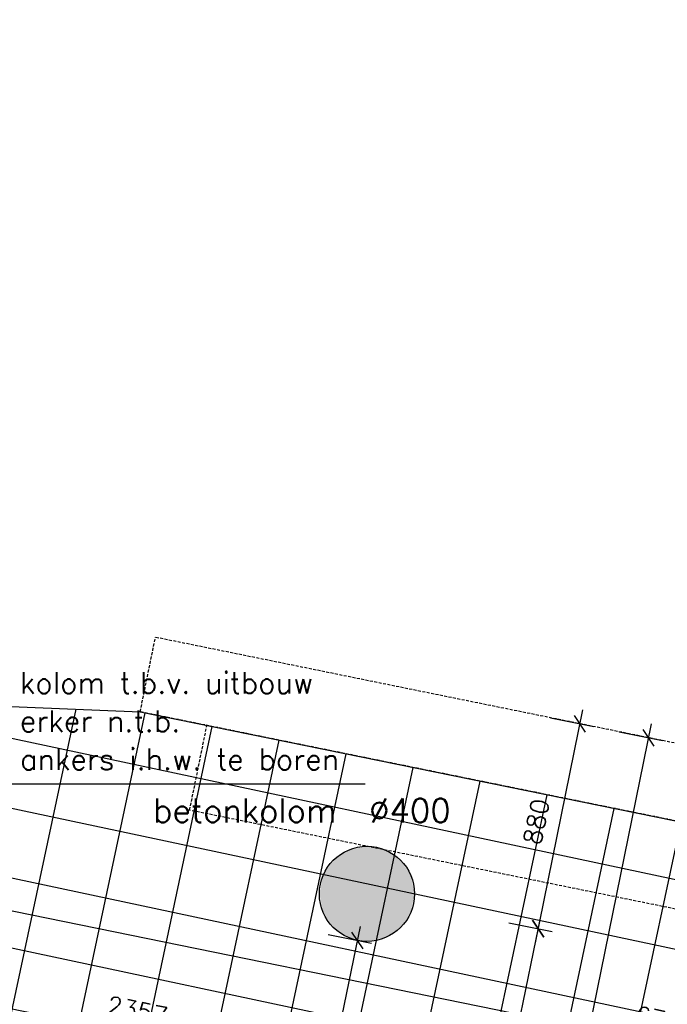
# Model space of a CAD drawing. Extents: x -29284 to 2055880, y -64816 to 121103.
# Tile 88 of 123: x 27967 to 30690, y 82594 to 86737. Entities that reach past the tile are written whole.
import ezdxf

# ---------------------------------------------------------------- set-up
doc = ezdxf.new("R2010")
doc.units = 0
doc.header["$LTSCALE"] = 50
doc.header["$MEASUREMENT"] = 0
doc.header["$PDMODE"] = 3
doc.header["$PDSIZE"] = 0.1
doc.linetypes.add('HIDDEN', pattern=[0.375, 0.25, -0.125])
doc.layers.get('0').update_dxf_attribs({"linetype": 'CONTINUOUS'})
doc.layers.get('DEFPOINTS').update_dxf_attribs({"linetype": 'CONTINUOUS'})
for name, color, linetype in [('_BALIES', 2, 'CONTINUOUS'), ('A--A28--_F12--', 7, 'CONTINUOUS'), ('A--L28--', 7, 'CONTINUOUS'), ('A--L28--_F12--', 7, 'CONTINUOUS'), ('A--M$1A-_F123-', 1, 'CONTINUOUS'), ('A--T$1A-25_TEKST', 2, 'CONTINUOUS'), ('tegels', 253, 'CONTINUOUS'), ('TEKST_KOZIJNMERK', 2, 'CONTINUOUS'), ('X--LR---_CP', 7, 'CONTINUOUS')]:
    doc.layers.add(name, color=color, linetype=linetype)
doc.styles.add('ALFA-0_25', font='ROMANS')
doc.styles.add('B-01', font='SIMPLEX.SHX', dxfattribs={"width": 0.8, "height": 4.5})
doc.styles.add('HIEMSTRA', font='romans.shx')
doc.dimstyles.new('1op2', dxfattribs={"dimscale": 30, "dimtxt": 2.5, "dimasz": 2, "dimexe": 2, "dimexo": 0, "dimgap": 2, "dimtad": 1, "dimdec": 0, "dimzin": 0, "dimdsep": 46, "dimtxsty": 'HIEMSTRA', "dimblk1": 'OBLIQUE', "dimblk2": 'OBLIQUE', "dimsah": 1, "dimcen": -3, "dimdle": 2, "dimclrd": 2, "dimclre": 2, "dimclrt": 3, "dimadec": 0, "dimazin": 0, "dimtfac": 1, "dimtdec": 0, "dimtofl": 0, "dimtmove": 2, "dimatfit": 3, "dimldrblk": 'OBLIQUE', "dimfxl": 1, "dimtvp": 0.833333, "dimtolj": 1, "dimtzin": 0, "dimarcsym": 0})
doc.dimstyles.new('STANDARD$0', dxfattribs={"dimscale": 30, "dimtxt": 2.5, "dimasz": 2, "dimexe": 2, "dimexo": 0, "dimgap": 2, "dimtad": 1, "dimdec": 0, "dimzin": 0, "dimdsep": 46, "dimtxsty": 'ALFA-0_25', "dimblk1": 'OBLIQUE', "dimblk2": 'OBLIQUE', "dimsah": 1, "dimcen": -3, "dimdle": 2, "dimclrd": 1, "dimclre": 1, "dimclrt": 2, "dimadec": 0, "dimazin": 0, "dimtfac": 0.666667, "dimtofl": 0, "dimtmove": 2, "dimatfit": 3, "dimldrblk": 'OBLIQUE', "dimfxl": 1, "dimtvp": 0.833333, "dimtolj": 1, "dimtzin": 0, "dimarcsym": 0})

# ---------------------------------------------------------------- blocks, each defined once
blk = doc.blocks.new('_OBLIQUE')
at = {"color": 0, "linetype": 'ByBlock'}
blk.add_line((-0.5, -0.5), (0.5, 0.5), dxfattribs=at)
blk = doc.blocks.new('*D161')
at = {"layer": 'A--M$1A-_F123-', "color": 1, "lineweight": -2, "transparency": 16777216}
for p, q in [((27286.3, 82706.8), (27298.3, 82765.6)), ((27227.5, 82718.8), (29655.1, 82224.3)), ((29596.3, 82236.3), (29608.2, 82295.1))]:
    blk.add_line(p, q, dxfattribs=at)
at = {"layer": 'DEFPOINTS', "color": 0, "transparency": 16777216}
for p in [(27286.3, 82706.8), (29596.3, 82236.3), (29596.3, 82236.3)]:
    blk.add_point(p, dxfattribs=at)
at = {"layer": 'A--M$1A-_F123-', "color": 1, "lineweight": -2, "transparency": 16777216, "xscale": 60, "yscale": 60, "zscale": 60}
for p, rotation in [((27286.3, 82706.8), 168.4862903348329), ((29596.3, 82236.3), 348.486290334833)]:
    blk.add_blockref('_OBLIQUE', p, dxfattribs=dict(at, rotation=rotation))
at = {"layer": 'A--M$1A-_F123-', "color": 2, "transparency": 16777216, "insert": (28460.8, 82567.1), "char_height": 75, "attachment_point": 5, "rotation": 348.4863, "style": 'ALFA-0_25'}
blk.add_mtext('\\A1;2357', dxfattribs=at)
blk = doc.blocks.new('Q020479-')
at = {"layer": 'A--A28--_F12--', "color": 8}
for points in [[(-200, 0), (-76.5, 184.8), (0, 200)], [(-200, 0), (0, 200), (76.5, 184.8)], [(-200, 0), (-141.4, 141.4), (-76.5, 184.8)], [(-200, 0), (76.5, 184.8), (141.4, 141.4)], [(-200, 0), (-184.8, 76.5), (-141.4, 141.4)], [(-200, 0), (141.4, 141.4), (184.8, 76.5)], [(-200, 0), (184.8, 76.5), (200, 0)], [(-200, 0), (200, 0), (184.8, -76.5)], [(-200, 0), (184.8, -76.5), (141.4, -141.4)], [(-200, 0), (141.4, -141.4), (76.5, -184.8)], [(-200, 0), (76.5, -184.8), (0, -200)], [(-200, 0), (0, -200), (-76.5, -184.8)], [(-200, 0), (-76.5, -184.8), (-141.4, -141.4)], [(-200, 0), (-141.4, -141.4), (-184.8, -76.5)]]:
    blk.add_solid(points, dxfattribs=at)
at = {"layer": 'A--L28--_F12--', "color": 3, "linetype": 'Continuous'}
blk.add_lwpolyline([(-200, 0, -1), (200, 0, -1), (-200, 0)], format="xyb", close=True, dxfattribs=at)
at = {"layer": 'X--LR---_CP'}
for p in [(0, 200), (200, 0), (200, 0)]:
    blk.add_point(p, dxfattribs=at)
blk = doc.blocks.new('*D393')
at = {"layer": 'A--M$1A-_F123-', "color": 1, "linetype": 'Continuous', "lineweight": -2, "transparency": 16777216}
for p, q in [((34017.2, 81746.3), (27307.8, 83113)), ((27366.6, 83101), (27354.7, 83042.2)), ((33958.4, 81758.2), (33946.5, 81699.5))]:
    blk.add_line(p, q, dxfattribs=at)
at = {"layer": 'DEFPOINTS', "color": 0, "linetype": 'Continuous', "transparency": 16777216}
for p in [(27366.6, 83101), (27366.6, 83101), (33958.4, 81758.2)]:
    blk.add_point(p, dxfattribs=at)
at = {"layer": 'A--M$1A-_F123-', "color": 1, "linetype": 'Continuous', "lineweight": -2, "transparency": 16777216, "xscale": 60, "yscale": 60, "zscale": 60}
for p, rotation in [((27366.6, 83101), 168.4862903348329), ((33958.4, 81758.2), 348.4862903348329)]:
    blk.add_blockref('_OBLIQUE', p, dxfattribs=dict(at, rotation=rotation))
at = {"layer": 'A--M$1A-_F123-', "color": 2, "linetype": 'Continuous', "transparency": 16777216, "insert": (30682, 82525.2), "char_height": 75, "attachment_point": 5, "rotation": 348.4863, "style": 'ALFA-0_25'}
blk.add_mtext('\\A1;6727', dxfattribs=at)
blk = doc.blocks.new('*D605')
at = {"layer": 'A--M$1A-_F123-', "color": 1, "linetype": 'Continuous', "lineweight": -2, "transparency": 16777216}
for p, q in [((28089.8, 94745.6), (25845.3, 83726.8)), ((27816.1, 94740.1), (28136.7, 94674.8)), ((25595.5, 83839), (25916.1, 83773.6))]:
    blk.add_line(p, q, dxfattribs=at)
at = {"layer": 'DEFPOINTS', "color": 0, "linetype": 'Continuous', "transparency": 16777216}
for p in [(27816.1, 94740.1), (25595.5, 83839), (25857.3, 83785.6)]:
    blk.add_point(p, dxfattribs=at)
at = {"layer": 'A--M$1A-_F123-', "color": 1, "linetype": 'Continuous', "lineweight": -2, "transparency": 16777216, "xscale": 60, "yscale": 60, "zscale": 60}
for p, rotation in [((28077.9, 94686.8), 78.48629033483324), ((25857.3, 83785.6), 258.4862903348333)]:
    blk.add_blockref('_OBLIQUE', p, dxfattribs=dict(at, rotation=rotation))
at = {"layer": 'A--M$1A-_F123-', "color": 2, "linetype": 'Continuous', "transparency": 16777216, "insert": (26872, 89255.7), "char_height": 75, "attachment_point": 5, "rotation": 78.4863, "style": 'ALFA-0_25'}
blk.add_mtext('\\A1;11125', dxfattribs=at)
blk = doc.blocks.new('*D822')
at = {"layer": 'A--M$1A-_F123-', "color": 2, "linetype": 'Continuous', "lineweight": -2, "transparency": 16777216}
for p, q in [((28992, 80922.3), (29399.2, 82921.3)), ((29263.3, 82887.7), (29446, 82850.5)), ((28880.1, 81006.3), (29062.8, 80969.1))]:
    blk.add_line(p, q, dxfattribs=at)
at = {"layer": 'DEFPOINTS', "color": 0, "linetype": 'Continuous', "transparency": 16777216}
for p in [(29263.3, 82887.7), (29387.2, 82862.5), (28880.1, 81006.3)]:
    blk.add_point(p, dxfattribs=at)
at = {"layer": 'A--M$1A-_F123-', "color": 2, "linetype": 'Continuous', "lineweight": -2, "transparency": 16777216, "xscale": 60, "yscale": 60, "zscale": 60}
for p, rotation in [((29387.2, 82862.5), 78.48629033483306), ((29004, 80981.1), 258.486290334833)]:
    blk.add_blockref('_OBLIQUE', p, dxfattribs=dict(at, rotation=rotation))
at = {"layer": 'A--M$1A-_F123-', "color": 3, "linetype": 'Continuous', "transparency": 16777216, "insert": (29100.1, 81941.2), "char_height": 75, "attachment_point": 5, "rotation": 78.4863, "style": 'HIEMSTRA'}
blk.add_mtext('\\A1;1920', dxfattribs=at)
blk = doc.blocks.new('*D823')
at = {"layer": 'A--M$1A-_F123-', "color": 2, "linetype": 'Continuous', "lineweight": -2, "transparency": 16777216}
for p, q in [((29712.1, 80775.6), (30159.2, 82970.6)), ((30023.3, 82937), (30206, 82899.8)), ((29600.1, 80859.7), (29782.8, 80822.4))]:
    blk.add_line(p, q, dxfattribs=at)
at = {"layer": 'DEFPOINTS', "color": 0, "linetype": 'Continuous', "transparency": 16777216}
for p in [(30023.3, 82937), (30147.2, 82911.8), (29600.1, 80859.7)]:
    blk.add_point(p, dxfattribs=at)
at = {"layer": 'A--M$1A-_F123-', "color": 2, "linetype": 'Continuous', "lineweight": -2, "transparency": 16777216, "xscale": 60, "yscale": 60, "zscale": 60}
for p, rotation in [((30147.2, 82911.8), 78.48629033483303), ((29724, 80834.4), 258.486290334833)]:
    blk.add_blockref('_OBLIQUE', p, dxfattribs=dict(at, rotation=rotation))
at = {"layer": 'A--M$1A-_F123-', "color": 3, "linetype": 'Continuous', "transparency": 16777216, "insert": (29840.1, 81892.6), "char_height": 75, "attachment_point": 5, "rotation": 78.4863, "style": 'HIEMSTRA'}
blk.add_mtext('\\A1;2120', dxfattribs=at)
blk = doc.blocks.new('*D829')
at = {"layer": 'A--M$1A-_F123-', "color": 2, "linetype": 'Continuous', "lineweight": -2, "transparency": 16777216}
for p, q in [((30135.2, 82853), (30334.8, 83832.8)), ((30198.9, 83799.3), (30381.6, 83762.1)), ((30023.3, 82937), (30206, 82899.8))]:
    blk.add_line(p, q, dxfattribs=at)
at = {"layer": 'DEFPOINTS', "color": 0, "linetype": 'Continuous', "transparency": 16777216}
for p in [(30198.9, 83799.3), (30322.8, 83774.1), (30023.3, 82937)]:
    blk.add_point(p, dxfattribs=at)
at = {"layer": 'A--M$1A-_F123-', "color": 2, "linetype": 'Continuous', "lineweight": -2, "transparency": 16777216, "xscale": 60, "yscale": 60, "zscale": 60}
for p, rotation in [((30322.8, 83774.1), 78.48629033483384), ((30147.2, 82911.8), 258.4862903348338)]:
    blk.add_blockref('_OBLIQUE', p, dxfattribs=dict(at, rotation=rotation))
at = {"layer": 'A--M$1A-_F123-', "color": 3, "linetype": 'Continuous', "transparency": 16777216, "insert": (30139.5, 83362.4), "char_height": 75, "attachment_point": 5, "rotation": 78.4863, "style": 'HIEMSTRA'}
blk.add_mtext('\\A1;880', dxfattribs=at)
blk = doc.blocks.new('*D830')
at = {"layer": 'A--M$1A-_F123-', "color": 2, "linetype": 'Continuous', "lineweight": -2, "transparency": 16777216}
for p, q in [((30001, 80716.8), (30623.8, 83774)), ((30487.9, 83740.4), (30670.6, 83703.2)), ((29889.1, 80800.8), (30071.8, 80763.6))]:
    blk.add_line(p, q, dxfattribs=at)
at = {"layer": 'DEFPOINTS', "color": 0, "linetype": 'Continuous', "transparency": 16777216}
for p in [(30487.9, 83740.4), (30611.8, 83715.2), (29889.1, 80800.8)]:
    blk.add_point(p, dxfattribs=at)
at = {"layer": 'A--M$1A-_F123-', "color": 2, "linetype": 'Continuous', "lineweight": -2, "transparency": 16777216, "xscale": 60, "yscale": 60, "zscale": 60}
for p, rotation in [((30611.8, 83715.2), 78.48629033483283), ((30013, 80775.6), 258.4862903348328)]:
    blk.add_blockref('_OBLIQUE', p, dxfattribs=dict(at, rotation=rotation))
at = {"layer": 'A--M$1A-_F123-', "color": 3, "linetype": 'Continuous', "transparency": 16777216, "insert": (30216.9, 82264.8), "char_height": 75, "attachment_point": 5, "rotation": 78.4863, "style": 'HIEMSTRA'}
blk.add_mtext('\\A1;3000', dxfattribs=at)

msp = doc.modelspace()

# ---------------------------------------------------------------- hatches: boundary and pattern name
at = {"layer": 'tegels', "linetype": 'Continuous'}
h = msp.add_hatch(dxfattribs=at)
h.set_pattern_fill('NET', color=256, scale=2300, angle=348, style=0)
h.set_pattern_definition([(348, (5370, 2683.15), (59.7746, 281.2174), []), (78, (5370, 2683.15), (-281.2174, 59.7746), [])])
h.paths.add_polyline_path([(31176.2, 80538.6), (31179.8, 80556.2), (30166.6, 80762.6), (30163, 80745), (28054.9, 81174.4), (28058.5, 81192), (27045.3, 81398.4), (27041.7, 81380.8), (27017.2, 81385.8), (27521.9, 83863), (28473.5, 83824.2), (31956.3, 83114.7), (33291.4, 82842.8), (33559.9, 82788.1), (33958.4, 82706.9), (33958.4, 79971.9)])

# ---------------------------------------------------------------- linework, layer by layer
at = {"layer": '_BALIES', "color": 8, "linetype": 'HIDDEN'}
for p, q in [((28473.5, 83824.2), (28537.4, 84137.8)), ((33842.9, 83057), (28537.4, 84137.8)), ((33779, 82743.5), (28473.5, 83824.2)), ((28681.3, 83410.5), (28754, 83767.1)), ((33958.4, 82335.6), (28681.3, 83410.5))]:
    msp.add_line(p, q, dxfattribs=at)
at = {"layer": 'tegels', "linetype": 'Continuous'}
msp.add_lwpolyline([(31176.2, 80538.6), (31179.8, 80556.2), (30166.6, 80762.6), (30163, 80745), (28054.9, 81174.4), (28058.5, 81192), (27045.3, 81398.4), (27041.7, 81380.8), (27017.2, 81385.8), (27521.9, 83863), (28473.5, 83824.2), (31956.3, 83114.7), (33291.4, 82842.8), (33559.9, 82788.1), (33958.4, 82706.9), (33958.4, 79971.9)], close=True, dxfattribs=at)
at = {"layer": 'TEKST_KOZIJNMERK'}
msp.add_line((27225, 83520.8), (29419.6, 83520.8), dxfattribs=at)

# ---------------------------------------------------------------- block references
at = {"layer": 'A--L28--', "linetype": 'Continuous'}
msp.add_blockref('Q020479-', (29427, 83058.5), dxfattribs=at)

# ---------------------------------------------------------------- texts
at = {"layer": 'A--T$1A-25_TEKST', "style": 'B-01'}
msp.add_text('betonkolom  %%C400', height=100, dxfattribs=at).set_placement((28527.8, 83359))
at = {"layer": 'TEKST_KOZIJNMERK', "style": 'HIEMSTRA'}
for s, p in [('kolom t.b.v. uitbouw', (27966.6, 83901.1)), ('erker n.t.b.', (27967.2, 83740.4)), ('ankers i.h.w. te boren', (27967.7, 83579.7))]:
    msp.add_text(s, height=90, dxfattribs=at).set_placement(p)

# ---------------------------------------------------------------- dimensions: what is measured, and where the dimension line sits
at = {"layer": 'A--M$1A-_F123-', "linetype": 'Continuous'}
for p1, p2, distance, picture, middle in [((27816.1, 94740.1), (25595.5, 83839), 267.2, '*D605', (26872, 89255.7)), ((33958.4, 81758.2), (27366.6, 83101), 0, '*D393', (30682, 82525.2))]:
    dim = msp.add_aligned_dim(p1=p1, p2=p2, distance=distance, dimstyle='STANDARD$0', dxfattribs=at)
    dim.commit()
    dim.dimension.update_dxf_attribs({"geometry": picture, "text_midpoint": middle})
at = {"layer": 'A--M$1A-_F123-', "color": 8, "linetype": 'Continuous'}
for p1, p2, picture, middle in [((30023.3, 82937), (30198.9, 83799.3), '*D829', (30139.5, 83362.4)), ((29889.1, 80800.8), (30487.9, 83740.4), '*D830', (30216.9, 82264.8)), ((29600.1, 80859.7), (30023.3, 82937), '*D823', (29840.1, 81892.6)), ((28880.1, 81006.3), (29263.3, 82887.7), '*D822', (29100.1, 81941.2))]:
    dim = msp.add_aligned_dim(p1=p1, p2=p2, distance=-126.5, dimstyle='1op2', dxfattribs=at)
    dim.commit()
    dim.dimension.update_dxf_attribs({"geometry": picture, "text_midpoint": middle})
at = {"layer": 'A--M$1A-_F123-'}
dim = msp.add_aligned_dim(p1=(27286.3, 82706.8), p2=(29596.3, 82236.3), distance=0, dimstyle='STANDARD$0', dxfattribs=at)
dim.commit()
dim.dimension.update_dxf_attribs({"geometry": '*D161', "text_midpoint": (28460.8, 82567.1)})

doc.saveas('drawing.dxf')
